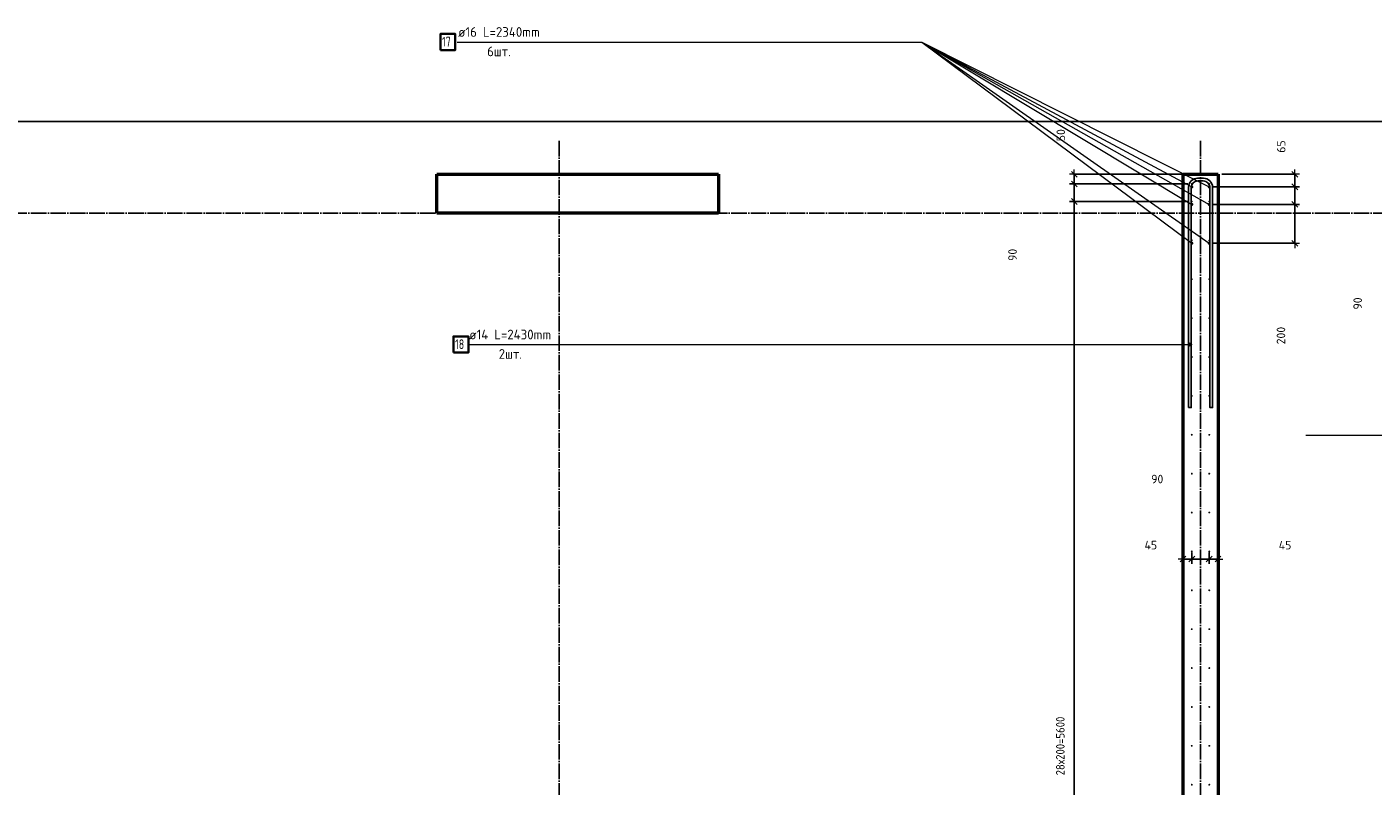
# Model space of a CAD drawing. Header units: millimetres. Extents: x -19950 to 69837, y -2757 to 40090.
# Tile 124 of 136: x 46901 to 53828, y 10953 to 14858. Entities that reach past the tile are written whole.
import ezdxf

# ---------------------------------------------------------------- set-up
doc = ezdxf.new("R2010")
doc.units = ezdxf.units.MM
doc.header["$PDMODE"] = 65
doc.linetypes.add('______11', pattern=[100, 80, -10, 0, -10])
doc.linetypes.add('______5', pattern=[220, 160, -20, 20, -20])
for name, color, linetype, lineweight in [('Standard', 7, 'Continuous', 25), ('Арм.стержн. вертикальными 1', 22, 'Continuous', 35), ('Арм.стержн.горизонт. 2', 202, 'Continuous', 35), ('Обозначение разреза_ общее', 7, 'Continuous', 25), ('Размерная линия_ общее', 7, 'Continuous', 13)]:
    doc.layers.add(name, color=color, linetype=linetype, lineweight=lineweight)
doc.layers.add('Арм.стержн. вертикальными 2', color=7, linetype='Continuous', lineweight=35, true_color=0x006e00)
doc.layers.add('Осевая линия_ общее', color=7, linetype='______5', lineweight=13, true_color=0xa0a0a0)
doc.styles.add('ISOCPEUR', font='ISOCPEUR')
doc.dimstyles.new('DIMSTYLE_12', dxfattribs={"dimtxt": 44, "dimasz": 50, "dimexe": 0, "dimexo": 0, "dimgap": 22, "dimtad": 0, "dimdec": 0, "dimrnd": 5, "dimzin": 12, "dimdsep": 46, "dimtxsty": 'ISOCPEUR', "dimblk1": 'ALL_ML_STRICH', "dimblk2": 'ALL_ML_STRICH', "dimsah": 1, "dimcen": 0, "dimclrd": 7, "dimclre": 256, "dimclrt": 7, "dimadec": 0, "dimazin": 0, "dimtfac": 1, "dimtdec": 0, "dimtix": 1, "dimtmove": 2, "dimatfit": 3, "dimfxl": 0, "dimtvp": 1.2, "dimtzin": 0, "dimlwd": 0, "dimlwe": -3, "dimarcsym": 0})
doc.dimstyles.new('DIMSTYLE_5', dxfattribs={"dimtxt": 44, "dimasz": 50, "dimexe": 0, "dimexo": 0, "dimgap": 22, "dimtad": 2, "dimdec": 0, "dimrnd": 5, "dimzin": 12, "dimdsep": 46, "dimtxsty": 'ISOCPEUR', "dimblk1": 'ALL_ML_STRICH', "dimblk2": 'ALL_ML_STRICH', "dimsah": 1, "dimcen": 0, "dimclrd": 7, "dimclre": 256, "dimclrt": 7, "dimadec": 0, "dimazin": 0, "dimtfac": 1, "dimtdec": 0, "dimtix": 1, "dimtmove": 2, "dimatfit": 3, "dimfxl": 0, "dimtvp": 1.2, "dimtzin": 0, "dimlwd": 0, "dimlwe": -3, "dimarcsym": 0})
doc.dimstyles.new('DIMSTYLE_7', dxfattribs={"dimtxt": 44, "dimasz": 50, "dimexe": 0, "dimexo": 0, "dimgap": 22, "dimtad": 2, "dimdec": 0, "dimrnd": 5, "dimzin": 12, "dimdsep": 46, "dimtxsty": 'ISOCPEUR', "dimblk1": 'ALL_ML_STRICH', "dimblk2": 'ALL_ML_STRICH', "dimsah": 1, "dimcen": 0, "dimclrd": 7, "dimclre": 256, "dimclrt": 7, "dimadec": 0, "dimazin": 0, "dimtfac": 1, "dimtdec": 0, "dimtix": 1, "dimtmove": 2, "dimatfit": 3, "dimfxl": 0, "dimtzin": 0, "dimlwd": 0, "dimlwe": -3, "dimarcsym": 0})

# ---------------------------------------------------------------- blocks, each defined once
blk = doc.blocks.new('ALL_ML_STRICH')
at = {"color": 0, "linetype": 'ByBlock', "lineweight": -2}
for p, q in [((-1, 0), (0.5, 0)), ((-0.3, -0.3), (0.3, 0.3)), ((0, -0.5), (0, 0.5))]:
    blk.add_line(p, q, dxfattribs=at)
blk = doc.blocks.new('*D153')
at = {"layer": 'DEFPOINTS', "color": 7, "linetype": 'Continuous', "lineweight": 13, "transparency": 33554687}
for p in [(52984.5, 12174.7), (53030, 12121), (53030, 12074.2)]:
    blk.add_point(p, dxfattribs=at)
at = {"layer": 'Размерная линия_ общее', "color": 253, "linetype": 'Continuous', "lineweight": -2, "true_color": 0xa0a0a0, "transparency": 33554687}
for p, q in [((52984.5, 12154.7), (52984.5, 12121)), ((53030, 12094.2), (53030, 12121))]:
    blk.add_line(p, q, dxfattribs=at)
at = {"layer": 'Размерная линия_ общее', "color": 7, "linetype": 'Continuous', "lineweight": -2, "transparency": 33554687}
blk.add_line((53030, 12121), (52984.5, 12121), dxfattribs=at)
at = {"layer": 'Размерная линия_ общее', "color": 7, "linetype": 'Continuous', "lineweight": 13, "transparency": 33554687, "xscale": 50, "yscale": 50, "zscale": 50}
for p, rotation in [((52984.5, 12121), 180), ((53030, 12121), 360)]:
    blk.add_blockref('ALL_ML_STRICH', p, dxfattribs=dict(at, rotation=rotation))
at = {"layer": 'Размерная линия_ общее', "color": 7, "linetype": 'Continuous', "lineweight": 13, "transparency": 33554687, "insert": (53374.9, 12192.4), "char_height": 44, "width": 88, "attachment_point": 5, "style": 'ISOCPEUR'}
blk.add_mtext('\\A1;{45}', dxfattribs=at)
blk = doc.blocks.new('*D154')
at = {"layer": 'DEFPOINTS', "color": 7, "linetype": 'Continuous', "lineweight": 13, "transparency": 33554687}
for p in [(52895, 12174.7), (52984.5, 12174.7), (52984.5, 12121)]:
    blk.add_point(p, dxfattribs=at)
at = {"layer": 'Размерная линия_ общее', "color": 253, "linetype": 'Continuous', "lineweight": -2, "true_color": 0xa0a0a0, "transparency": 33554687}
for p, q in [((52895, 12154.7), (52895, 12121)), ((52984.5, 12154.7), (52984.5, 12121))]:
    blk.add_line(p, q, dxfattribs=at)
at = {"layer": 'Размерная линия_ общее', "color": 7, "linetype": 'Continuous', "lineweight": -2, "transparency": 33554687}
blk.add_line((52984.5, 12121), (52895, 12121), dxfattribs=at)
at = {"layer": 'Размерная линия_ общее', "color": 7, "linetype": 'Continuous', "lineweight": 13, "transparency": 33554687, "xscale": 50, "yscale": 50, "zscale": 50}
for p, rotation in [((52895, 12121), 180), ((52984.5, 12121), 360)]:
    blk.add_blockref('ALL_ML_STRICH', p, dxfattribs=dict(at, rotation=rotation))
at = {"layer": 'Размерная линия_ общее', "color": 7, "linetype": 'Continuous', "lineweight": 13, "transparency": 33554687, "insert": (52717.2, 12532.3), "char_height": 44, "width": 88, "attachment_point": 5, "style": 'ISOCPEUR'}
blk.add_mtext('\\A1;{90}', dxfattribs=at)
blk = doc.blocks.new('*D155')
at = {"layer": 'DEFPOINTS', "color": 7, "linetype": 'Continuous', "lineweight": 13, "transparency": 33554687}
for p in [(52895, 12174.7), (52850, 12074.2), (52895, 12121)]:
    blk.add_point(p, dxfattribs=at)
at = {"layer": 'Размерная линия_ общее', "color": 253, "linetype": 'Continuous', "lineweight": -2, "true_color": 0xa0a0a0, "transparency": 33554687}
for p, q in [((52895, 12154.7), (52895, 12121)), ((52850, 12094.2), (52850, 12121))]:
    blk.add_line(p, q, dxfattribs=at)
at = {"layer": 'Размерная линия_ общее', "color": 7, "linetype": 'Continuous', "lineweight": -2, "transparency": 33554687}
blk.add_line((52895, 12121), (52850, 12121), dxfattribs=at)
at = {"layer": 'Размерная линия_ общее', "color": 7, "linetype": 'Continuous', "lineweight": 13, "transparency": 33554687, "xscale": 50, "yscale": 50, "zscale": 50}
for p, rotation in [((52850, 12121), 180), ((52895, 12121), 360)]:
    blk.add_blockref('ALL_ML_STRICH', p, dxfattribs=dict(at, rotation=rotation))
at = {"layer": 'Размерная линия_ общее', "color": 7, "linetype": 'Continuous', "lineweight": 13, "transparency": 33554687, "insert": (52684.2, 12192.6), "char_height": 44, "width": 88, "attachment_point": 5, "style": 'ISOCPEUR'}
blk.add_mtext('\\A1;{45}', dxfattribs=at)
blk = doc.blocks.new('*D400')
at = {"layer": 'DEFPOINTS', "color": 7, "linetype": 'Continuous', "lineweight": 13, "transparency": 33554687}
for p in [(52895, 13960), (52290.5, 8360), (52895, 8360)]:
    blk.add_point(p, dxfattribs=at)
at = {"layer": 'Размерная линия_ общее', "color": 253, "linetype": 'Continuous', "lineweight": -2, "true_color": 0xa0a0a0, "transparency": 33554687}
for p, q in [((52875, 13960), (52290.5, 13960)), ((52875, 8360), (52290.5, 8360))]:
    blk.add_line(p, q, dxfattribs=at)
at = {"layer": 'Размерная линия_ общее', "color": 7, "linetype": 'Continuous', "lineweight": -2, "transparency": 33554687}
blk.add_line((52290.5, 8360), (52290.5, 13960), dxfattribs=at)
at = {"layer": 'Размерная линия_ общее', "color": 7, "linetype": 'Continuous', "lineweight": 13, "transparency": 33554687, "xscale": 50, "yscale": 50, "zscale": 50}
for p, rotation in [((52290.5, 13960), 90), ((52290.5, 8360), 270)]:
    blk.add_blockref('ALL_ML_STRICH', p, dxfattribs=dict(at, rotation=rotation))
at = {"layer": 'Размерная линия_ общее', "color": 7, "linetype": 'Continuous', "lineweight": 13, "transparency": 33554687, "insert": (52196.5, 11008), "char_height": 44, "width": 2.2, "attachment_point": 1, "rotation": 90, "line_spacing_factor": 0.60241, "style": 'ISOCPEUR'}
blk.add_mtext('\\W0.91;28х200=5600', dxfattribs=at)
blk = doc.blocks.new('*D401')
at = {"layer": 'DEFPOINTS', "color": 7, "linetype": 'Continuous', "lineweight": 13, "transparency": 33554687}
for p in [(52895, 14050), (52290.5, 13960), (52895, 13960)]:
    blk.add_point(p, dxfattribs=at)
at = {"layer": 'Размерная линия_ общее', "color": 253, "linetype": 'Continuous', "lineweight": -2, "true_color": 0xa0a0a0, "transparency": 33554687}
for p, q in [((52875, 14050), (52290.5, 14050)), ((52875, 13960), (52290.5, 13960))]:
    blk.add_line(p, q, dxfattribs=at)
at = {"layer": 'Размерная линия_ общее', "color": 7, "linetype": 'Continuous', "lineweight": -2, "transparency": 33554687}
blk.add_line((52290.5, 13960), (52290.5, 14050), dxfattribs=at)
at = {"layer": 'Размерная линия_ общее', "color": 7, "linetype": 'Continuous', "lineweight": 13, "transparency": 33554687, "xscale": 50, "yscale": 50, "zscale": 50}
for p, rotation in [((52290.5, 14050), 90), ((52290.5, 13960), 270)]:
    blk.add_blockref('ALL_ML_STRICH', p, dxfattribs=dict(at, rotation=rotation))
at = {"layer": 'Размерная линия_ общее', "color": 7, "linetype": 'Continuous', "lineweight": 13, "transparency": 33554687, "insert": (51972.7, 13685.4), "char_height": 44, "width": 88, "attachment_point": 5, "rotation": 90, "style": 'ISOCPEUR'}
blk.add_mtext('\\A1;{90}', dxfattribs=at)
blk = doc.blocks.new('*D402')
at = {"layer": 'DEFPOINTS', "color": 7, "linetype": 'Continuous', "lineweight": 13, "transparency": 33554687}
for p in [(52895, 14100), (52290.5, 14050), (52895, 14050)]:
    blk.add_point(p, dxfattribs=at)
at = {"layer": 'Размерная линия_ общее', "color": 253, "linetype": 'Continuous', "lineweight": -2, "true_color": 0xa0a0a0, "transparency": 33554687}
for p, q in [((52875, 14100), (52290.5, 14100)), ((52875, 14050), (52290.5, 14050))]:
    blk.add_line(p, q, dxfattribs=at)
at = {"layer": 'Размерная линия_ общее', "color": 7, "linetype": 'Continuous', "lineweight": -2, "transparency": 33554687}
blk.add_line((52290.5, 14050), (52290.5, 14100), dxfattribs=at)
at = {"layer": 'Размерная линия_ общее', "color": 7, "linetype": 'Continuous', "lineweight": 13, "transparency": 33554687, "xscale": 50, "yscale": 50, "zscale": 50}
for p, rotation in [((52290.5, 14100), 90), ((52290.5, 14050), 270)]:
    blk.add_blockref('ALL_ML_STRICH', p, dxfattribs=dict(at, rotation=rotation))
at = {"layer": 'Размерная линия_ общее', "color": 7, "linetype": 'Continuous', "lineweight": 13, "transparency": 33554687, "insert": (52221.1, 14301.1), "char_height": 44, "width": 88, "attachment_point": 5, "rotation": 90, "style": 'ISOCPEUR'}
blk.add_mtext('\\A1;{50}', dxfattribs=at)
blk = doc.blocks.new('*D413')
at = {"layer": 'DEFPOINTS', "color": 7, "linetype": 'Continuous', "lineweight": 13, "transparency": 33554687}
for p in [(52985, 13945), (52985, 13745), (53425, 13745)]:
    blk.add_point(p, dxfattribs=at)
at = {"layer": 'Размерная линия_ общее', "color": 253, "linetype": 'Continuous', "lineweight": -2, "true_color": 0xa0a0a0, "transparency": 33554687}
for p, q in [((53005, 13945), (53425, 13945)), ((53005, 13745), (53425, 13745))]:
    blk.add_line(p, q, dxfattribs=at)
at = {"layer": 'Размерная линия_ общее', "color": 7, "linetype": 'Continuous', "lineweight": -2, "transparency": 33554687}
blk.add_line((53425, 13745), (53425, 13945), dxfattribs=at)
at = {"layer": 'Размерная линия_ общее', "color": 7, "linetype": 'Continuous', "lineweight": 13, "transparency": 33554687, "xscale": 50, "yscale": 50, "zscale": 50}
for p, rotation in [((53425, 13945), 90), ((53425, 13745), 270)]:
    blk.add_blockref('ALL_ML_STRICH', p, dxfattribs=dict(at, rotation=rotation))
at = {"layer": 'Размерная линия_ общее', "color": 7, "linetype": 'Continuous', "lineweight": 13, "transparency": 33554687, "insert": (53353.9, 13270.2), "char_height": 44, "width": 132, "attachment_point": 5, "rotation": 90, "style": 'ISOCPEUR'}
blk.add_mtext('\\A1;{200}', dxfattribs=at)
blk = doc.blocks.new('*D414')
at = {"layer": 'DEFPOINTS', "color": 7, "linetype": 'Continuous', "lineweight": 13, "transparency": 33554687}
for p in [(52985, 14035), (52985, 13945), (53425, 13945)]:
    blk.add_point(p, dxfattribs=at)
at = {"layer": 'Размерная линия_ общее', "color": 253, "linetype": 'Continuous', "lineweight": -2, "true_color": 0xa0a0a0, "transparency": 33554687}
for p, q in [((53005, 14035), (53425, 14035)), ((53005, 13945), (53425, 13945))]:
    blk.add_line(p, q, dxfattribs=at)
at = {"layer": 'Размерная линия_ общее', "color": 7, "linetype": 'Continuous', "lineweight": -2, "transparency": 33554687}
blk.add_line((53425, 13945), (53425, 14035), dxfattribs=at)
at = {"layer": 'Размерная линия_ общее', "color": 7, "linetype": 'Continuous', "lineweight": 13, "transparency": 33554687, "xscale": 50, "yscale": 50, "zscale": 50}
for p, rotation in [((53425, 14035), 90), ((53425, 13945), 270)]:
    blk.add_blockref('ALL_ML_STRICH', p, dxfattribs=dict(at, rotation=rotation))
at = {"layer": 'Размерная линия_ общее', "color": 7, "linetype": 'Continuous', "lineweight": 13, "transparency": 33554687, "insert": (53748.5, 13435.5), "char_height": 44, "width": 88, "attachment_point": 5, "rotation": 90, "style": 'ISOCPEUR'}
blk.add_mtext('\\A1;{90}', dxfattribs=at)
blk = doc.blocks.new('*D415')
at = {"layer": 'DEFPOINTS', "color": 7, "linetype": 'Continuous', "lineweight": 13, "transparency": 33554687}
for p in [(53030, 14100), (52985, 14035), (53425, 14035)]:
    blk.add_point(p, dxfattribs=at)
at = {"layer": 'Размерная линия_ общее', "color": 253, "linetype": 'Continuous', "lineweight": -2, "true_color": 0xa0a0a0, "transparency": 33554687}
for p, q in [((53050, 14100), (53425, 14100)), ((53005, 14035), (53425, 14035))]:
    blk.add_line(p, q, dxfattribs=at)
at = {"layer": 'Размерная линия_ общее', "color": 7, "linetype": 'Continuous', "lineweight": -2, "transparency": 33554687}
blk.add_line((53425, 14035), (53425, 14100), dxfattribs=at)
at = {"layer": 'Размерная линия_ общее', "color": 7, "linetype": 'Continuous', "lineweight": 13, "transparency": 33554687, "xscale": 50, "yscale": 50, "zscale": 50}
for p, rotation in [((53425, 14100), 90), ((53425, 14035), 270)]:
    blk.add_blockref('ALL_ML_STRICH', p, dxfattribs=dict(at, rotation=rotation))
at = {"layer": 'Размерная линия_ общее', "color": 7, "linetype": 'Continuous', "lineweight": 13, "transparency": 33554687, "insert": (53354.9, 14242.6), "char_height": 44, "width": 88, "attachment_point": 5, "rotation": 90, "style": 'ISOCPEUR'}
blk.add_mtext('\\A1;{65}', dxfattribs=at)

msp = doc.modelspace()

# ---------------------------------------------------------------- hatches: boundary and pattern name
at = {"layer": 'Арм.стержн. вертикальными 1', "linetype": 'Continuous', "lineweight": 50, "transparency": 33554687}
for points in [[(52900, 14050), (52899.6, 14051.9), (52898.5, 14053.5), (52896.9, 14054.6), (52895, 14055), (52893.1, 14054.6), (52891.5, 14053.5), (52890.4, 14051.9), (52890, 14050), (52890.4, 14048.1), (52891.5, 14046.5), (52893.1, 14045.4), (52895, 14045), (52896.9, 14045.4), (52898.5, 14046.5), (52899.6, 14048.1)], [(52990, 14050), (52989.6, 14051.9), (52988.5, 14053.5), (52986.9, 14054.6), (52985, 14055), (52983.1, 14054.6), (52981.5, 14053.5), (52980.4, 14051.9), (52980, 14050), (52980.4, 14048.1), (52981.5, 14046.5), (52983.1, 14045.4), (52985, 14045), (52986.9, 14045.4), (52988.5, 14046.5), (52989.6, 14048.1)], [(52900, 13960), (52899.6, 13961.9), (52898.5, 13963.5), (52896.9, 13964.6), (52895, 13965), (52893.1, 13964.6), (52891.5, 13963.5), (52890.4, 13961.9), (52890, 13960), (52890.4, 13958.1), (52891.5, 13956.5), (52893.1, 13955.4), (52895, 13955), (52896.9, 13955.4), (52898.5, 13956.5), (52899.6, 13958.1)], [(52990, 13960), (52989.6, 13961.9), (52988.5, 13963.5), (52986.9, 13964.6), (52985, 13965), (52983.1, 13964.6), (52981.5, 13963.5), (52980.4, 13961.9), (52980, 13960), (52980.4, 13958.1), (52981.5, 13956.5), (52983.1, 13955.4), (52985, 13955), (52986.9, 13955.4), (52988.5, 13956.5), (52989.6, 13958.1)], [(52900, 13760), (52899.6, 13761.9), (52898.5, 13763.5), (52896.9, 13764.6), (52895, 13765), (52893.1, 13764.6), (52891.5, 13763.5), (52890.4, 13761.9), (52890, 13760), (52890.4, 13758.1), (52891.5, 13756.5), (52893.1, 13755.4), (52895, 13755), (52896.9, 13755.4), (52898.5, 13756.5), (52899.6, 13758.1)], [(52990, 13760), (52989.6, 13761.9), (52988.5, 13763.5), (52986.9, 13764.6), (52985, 13765), (52983.1, 13764.6), (52981.5, 13763.5), (52980.4, 13761.9), (52980, 13760), (52980.4, 13758.1), (52981.5, 13756.5), (52983.1, 13755.4), (52985, 13755), (52986.9, 13755.4), (52988.5, 13756.5), (52989.6, 13758.1)], [(52900, 13560), (52899.6, 13561.9), (52898.5, 13563.5), (52896.9, 13564.6), (52895, 13565), (52893.1, 13564.6), (52891.5, 13563.5), (52890.4, 13561.9), (52890, 13560), (52890.4, 13558.1), (52891.5, 13556.5), (52893.1, 13555.4), (52895, 13555), (52896.9, 13555.4), (52898.5, 13556.5), (52899.6, 13558.1)], [(52990, 13560), (52989.6, 13561.9), (52988.5, 13563.5), (52986.9, 13564.6), (52985, 13565), (52983.1, 13564.6), (52981.5, 13563.5), (52980.4, 13561.9), (52980, 13560), (52980.4, 13558.1), (52981.5, 13556.5), (52983.1, 13555.4), (52985, 13555), (52986.9, 13555.4), (52988.5, 13556.5), (52989.6, 13558.1)], [(52900, 13360), (52899.6, 13361.9), (52898.5, 13363.5), (52896.9, 13364.6), (52895, 13365), (52893.1, 13364.6), (52891.5, 13363.5), (52890.4, 13361.9), (52890, 13360), (52890.4, 13358.1), (52891.5, 13356.5), (52893.1, 13355.4), (52895, 13355), (52896.9, 13355.4), (52898.5, 13356.5), (52899.6, 13358.1)], [(52990, 13360), (52989.6, 13361.9), (52988.5, 13363.5), (52986.9, 13364.6), (52985, 13365), (52983.1, 13364.6), (52981.5, 13363.5), (52980.4, 13361.9), (52980, 13360), (52980.4, 13358.1), (52981.5, 13356.5), (52983.1, 13355.4), (52985, 13355), (52986.9, 13355.4), (52988.5, 13356.5), (52989.6, 13358.1)], [(52900, 13160), (52899.6, 13161.9), (52898.5, 13163.5), (52896.9, 13164.6), (52895, 13165), (52893.1, 13164.6), (52891.5, 13163.5), (52890.4, 13161.9), (52890, 13160), (52890.4, 13158.1), (52891.5, 13156.5), (52893.1, 13155.4), (52895, 13155), (52896.9, 13155.4), (52898.5, 13156.5), (52899.6, 13158.1)], [(52990, 13160), (52989.6, 13161.9), (52988.5, 13163.5), (52986.9, 13164.6), (52985, 13165), (52983.1, 13164.6), (52981.5, 13163.5), (52980.4, 13161.9), (52980, 13160), (52980.4, 13158.1), (52981.5, 13156.5), (52983.1, 13155.4), (52985, 13155), (52986.9, 13155.4), (52988.5, 13156.5), (52989.6, 13158.1)], [(52900, 12960), (52899.6, 12961.9), (52898.5, 12963.5), (52896.9, 12964.6), (52895, 12965), (52893.1, 12964.6), (52891.5, 12963.5), (52890.4, 12961.9), (52890, 12960), (52890.4, 12958.1), (52891.5, 12956.5), (52893.1, 12955.4), (52895, 12955), (52896.9, 12955.4), (52898.5, 12956.5), (52899.6, 12958.1)], [(52990, 12960), (52989.6, 12961.9), (52988.5, 12963.5), (52986.9, 12964.6), (52985, 12965), (52983.1, 12964.6), (52981.5, 12963.5), (52980.4, 12961.9), (52980, 12960), (52980.4, 12958.1), (52981.5, 12956.5), (52983.1, 12955.4), (52985, 12955), (52986.9, 12955.4), (52988.5, 12956.5), (52989.6, 12958.1)], [(52900, 12760), (52899.6, 12761.9), (52898.5, 12763.5), (52896.9, 12764.6), (52895, 12765), (52893.1, 12764.6), (52891.5, 12763.5), (52890.4, 12761.9), (52890, 12760), (52890.4, 12758.1), (52891.5, 12756.5), (52893.1, 12755.4), (52895, 12755), (52896.9, 12755.4), (52898.5, 12756.5), (52899.6, 12758.1)], [(52990, 12760), (52989.6, 12761.9), (52988.5, 12763.5), (52986.9, 12764.6), (52985, 12765), (52983.1, 12764.6), (52981.5, 12763.5), (52980.4, 12761.9), (52980, 12760), (52980.4, 12758.1), (52981.5, 12756.5), (52983.1, 12755.4), (52985, 12755), (52986.9, 12755.4), (52988.5, 12756.5), (52989.6, 12758.1)], [(52900, 12560), (52899.6, 12561.9), (52898.5, 12563.5), (52896.9, 12564.6), (52895, 12565), (52893.1, 12564.6), (52891.5, 12563.5), (52890.4, 12561.9), (52890, 12560), (52890.4, 12558.1), (52891.5, 12556.5), (52893.1, 12555.4), (52895, 12555), (52896.9, 12555.4), (52898.5, 12556.5), (52899.6, 12558.1)], [(52990, 12560), (52989.6, 12561.9), (52988.5, 12563.5), (52986.9, 12564.6), (52985, 12565), (52983.1, 12564.6), (52981.5, 12563.5), (52980.4, 12561.9), (52980, 12560), (52980.4, 12558.1), (52981.5, 12556.5), (52983.1, 12555.4), (52985, 12555), (52986.9, 12555.4), (52988.5, 12556.5), (52989.6, 12558.1)], [(52900, 12360), (52899.6, 12361.9), (52898.5, 12363.5), (52896.9, 12364.6), (52895, 12365), (52893.1, 12364.6), (52891.5, 12363.5), (52890.4, 12361.9), (52890, 12360), (52890.4, 12358.1), (52891.5, 12356.5), (52893.1, 12355.4), (52895, 12355), (52896.9, 12355.4), (52898.5, 12356.5), (52899.6, 12358.1)], [(52990, 12360), (52989.6, 12361.9), (52988.5, 12363.5), (52986.9, 12364.6), (52985, 12365), (52983.1, 12364.6), (52981.5, 12363.5), (52980.4, 12361.9), (52980, 12360), (52980.4, 12358.1), (52981.5, 12356.5), (52983.1, 12355.4), (52985, 12355), (52986.9, 12355.4), (52988.5, 12356.5), (52989.6, 12358.1)], [(52900, 12160), (52899.6, 12161.9), (52898.5, 12163.5), (52896.9, 12164.6), (52895, 12165), (52893.1, 12164.6), (52891.5, 12163.5), (52890.4, 12161.9), (52890, 12160), (52890.4, 12158.1), (52891.5, 12156.5), (52893.1, 12155.4), (52895, 12155), (52896.9, 12155.4), (52898.5, 12156.5), (52899.6, 12158.1)], [(52990, 12160), (52989.6, 12161.9), (52988.5, 12163.5), (52986.9, 12164.6), (52985, 12165), (52983.1, 12164.6), (52981.5, 12163.5), (52980.4, 12161.9), (52980, 12160), (52980.4, 12158.1), (52981.5, 12156.5), (52983.1, 12155.4), (52985, 12155), (52986.9, 12155.4), (52988.5, 12156.5), (52989.6, 12158.1)], [(52900, 11960), (52899.6, 11961.9), (52898.5, 11963.5), (52896.9, 11964.6), (52895, 11965), (52893.1, 11964.6), (52891.5, 11963.5), (52890.4, 11961.9), (52890, 11960), (52890.4, 11958.1), (52891.5, 11956.5), (52893.1, 11955.4), (52895, 11955), (52896.9, 11955.4), (52898.5, 11956.5), (52899.6, 11958.1)], [(52990, 11960), (52989.6, 11961.9), (52988.5, 11963.5), (52986.9, 11964.6), (52985, 11965), (52983.1, 11964.6), (52981.5, 11963.5), (52980.4, 11961.9), (52980, 11960), (52980.4, 11958.1), (52981.5, 11956.5), (52983.1, 11955.4), (52985, 11955), (52986.9, 11955.4), (52988.5, 11956.5), (52989.6, 11958.1)], [(52900, 11760), (52899.6, 11761.9), (52898.5, 11763.5), (52896.9, 11764.6), (52895, 11765), (52893.1, 11764.6), (52891.5, 11763.5), (52890.4, 11761.9), (52890, 11760), (52890.4, 11758.1), (52891.5, 11756.5), (52893.1, 11755.4), (52895, 11755), (52896.9, 11755.4), (52898.5, 11756.5), (52899.6, 11758.1)], [(52990, 11760), (52989.6, 11761.9), (52988.5, 11763.5), (52986.9, 11764.6), (52985, 11765), (52983.1, 11764.6), (52981.5, 11763.5), (52980.4, 11761.9), (52980, 11760), (52980.4, 11758.1), (52981.5, 11756.5), (52983.1, 11755.4), (52985, 11755), (52986.9, 11755.4), (52988.5, 11756.5), (52989.6, 11758.1)], [(52900, 11560), (52899.6, 11561.9), (52898.5, 11563.5), (52896.9, 11564.6), (52895, 11565), (52893.1, 11564.6), (52891.5, 11563.5), (52890.4, 11561.9), (52890, 11560), (52890.4, 11558.1), (52891.5, 11556.5), (52893.1, 11555.4), (52895, 11555), (52896.9, 11555.4), (52898.5, 11556.5), (52899.6, 11558.1)], [(52990, 11560), (52989.6, 11561.9), (52988.5, 11563.5), (52986.9, 11564.6), (52985, 11565), (52983.1, 11564.6), (52981.5, 11563.5), (52980.4, 11561.9), (52980, 11560), (52980.4, 11558.1), (52981.5, 11556.5), (52983.1, 11555.4), (52985, 11555), (52986.9, 11555.4), (52988.5, 11556.5), (52989.6, 11558.1)], [(52900, 11360), (52899.6, 11361.9), (52898.5, 11363.5), (52896.9, 11364.6), (52895, 11365), (52893.1, 11364.6), (52891.5, 11363.5), (52890.4, 11361.9), (52890, 11360), (52890.4, 11358.1), (52891.5, 11356.5), (52893.1, 11355.4), (52895, 11355), (52896.9, 11355.4), (52898.5, 11356.5), (52899.6, 11358.1)], [(52990, 11360), (52989.6, 11361.9), (52988.5, 11363.5), (52986.9, 11364.6), (52985, 11365), (52983.1, 11364.6), (52981.5, 11363.5), (52980.4, 11361.9), (52980, 11360), (52980.4, 11358.1), (52981.5, 11356.5), (52983.1, 11355.4), (52985, 11355), (52986.9, 11355.4), (52988.5, 11356.5), (52989.6, 11358.1)], [(52900, 11160), (52899.6, 11161.9), (52898.5, 11163.5), (52896.9, 11164.6), (52895, 11165), (52893.1, 11164.6), (52891.5, 11163.5), (52890.4, 11161.9), (52890, 11160), (52890.4, 11158.1), (52891.5, 11156.5), (52893.1, 11155.4), (52895, 11155), (52896.9, 11155.4), (52898.5, 11156.5), (52899.6, 11158.1)], [(52990, 11160), (52989.6, 11161.9), (52988.5, 11163.5), (52986.9, 11164.6), (52985, 11165), (52983.1, 11164.6), (52981.5, 11163.5), (52980.4, 11161.9), (52980, 11160), (52980.4, 11158.1), (52981.5, 11156.5), (52983.1, 11155.4), (52985, 11155), (52986.9, 11155.4), (52988.5, 11156.5), (52989.6, 11158.1)], [(52900, 10960), (52899.6, 10961.9), (52898.5, 10963.5), (52896.9, 10964.6), (52895, 10965), (52893.1, 10964.6), (52891.5, 10963.5), (52890.4, 10961.9), (52890, 10960), (52890.4, 10958.1), (52891.5, 10956.5), (52893.1, 10955.4), (52895, 10955), (52896.9, 10955.4), (52898.5, 10956.5), (52899.6, 10958.1)], [(52990, 10960), (52989.6, 10961.9), (52988.5, 10963.5), (52986.9, 10964.6), (52985, 10965), (52983.1, 10964.6), (52981.5, 10963.5), (52980.4, 10961.9), (52980, 10960), (52980.4, 10958.1), (52981.5, 10956.5), (52983.1, 10955.4), (52985, 10955), (52986.9, 10955.4), (52988.5, 10956.5), (52989.6, 10958.1)]]:
    msp.add_hatch(color=4, dxfattribs=at).paths.add_polyline_path(points)
at = {"layer": 'Арм.стержн. вертикальными 2', "linetype": 'Continuous', "lineweight": 50, "transparency": 33554687}
for points in [[(52903, 14035), (52902.4, 14038.1), (52900.7, 14040.7), (52898.1, 14042.4), (52895, 14043), (52891.9, 14042.4), (52889.3, 14040.7), (52887.6, 14038.1), (52887, 14035), (52887.6, 14031.9), (52889.3, 14029.3), (52891.9, 14027.6), (52895, 14027), (52898.1, 14027.6), (52900.7, 14029.3), (52902.4, 14031.9)], [(52993, 14035), (52992.4, 14038.1), (52990.7, 14040.7), (52988.1, 14042.4), (52985, 14043), (52981.9, 14042.4), (52979.3, 14040.7), (52977.6, 14038.1), (52977, 14035), (52977.6, 14031.9), (52979.3, 14029.3), (52981.9, 14027.6), (52985, 14027), (52988.1, 14027.6), (52990.7, 14029.3), (52992.4, 14031.9)], [(52903, 13945), (52902.4, 13948.1), (52900.7, 13950.7), (52898.1, 13952.4), (52895, 13953), (52891.9, 13952.4), (52889.3, 13950.7), (52887.6, 13948.1), (52887, 13945), (52887.6, 13941.9), (52889.3, 13939.3), (52891.9, 13937.6), (52895, 13937), (52898.1, 13937.6), (52900.7, 13939.3), (52902.4, 13941.9)], [(52993, 13945), (52992.4, 13948.1), (52990.7, 13950.7), (52988.1, 13952.4), (52985, 13953), (52981.9, 13952.4), (52979.3, 13950.7), (52977.6, 13948.1), (52977, 13945), (52977.6, 13941.9), (52979.3, 13939.3), (52981.9, 13937.6), (52985, 13937), (52988.1, 13937.6), (52990.7, 13939.3), (52992.4, 13941.9)], [(52903, 13745), (52902.4, 13748.1), (52900.7, 13750.7), (52898.1, 13752.4), (52895, 13753), (52891.9, 13752.4), (52889.3, 13750.7), (52887.6, 13748.1), (52887, 13745), (52887.6, 13741.9), (52889.3, 13739.3), (52891.9, 13737.6), (52895, 13737), (52898.1, 13737.6), (52900.7, 13739.3), (52902.4, 13741.9)], [(52993, 13745), (52992.4, 13748.1), (52990.7, 13750.7), (52988.1, 13752.4), (52985, 13753), (52981.9, 13752.4), (52979.3, 13750.7), (52977.6, 13748.1), (52977, 13745), (52977.6, 13741.9), (52979.3, 13739.3), (52981.9, 13737.6), (52985, 13737), (52988.1, 13737.6), (52990.7, 13739.3), (52992.4, 13741.9)]]:
    msp.add_hatch(color=7, dxfattribs=at).paths.add_polyline_path(points)
at = {"layer": 'Арм.стержн.горизонт. 2', "linetype": 'Continuous', "lineweight": 13, "transparency": 33554687}
for points in [[(52877.3, 13228.6), (52880.5, 13216.4), (52880.5, 13231.9)], [(52877.3, 13228.6), (52880.5, 13216.4), (52880.5, 13231.9)], [(52880.5, 13231.9), (52885, 13215.1), (52885, 13233.1)], [(52880.5, 13231.9), (52885, 13215.1), (52885, 13233.1)], [(52880.5, 13231.9), (52880.5, 13216.4), (52885, 13215.1)], [(52880.5, 13231.9), (52880.5, 13216.4), (52885, 13215.1)], [(52885, 13233.1), (52885, 13215.1), (52889.5, 13216.4)], [(52885, 13233.1), (52889.5, 13216.4), (52889.5, 13231.9)], [(52885, 13233.1), (52885, 13215.1), (52889.5, 13216.4)], [(52885, 13233.1), (52889.5, 13216.4), (52889.5, 13231.9)], [(52889.5, 13231.9), (52889.5, 13216.4), (52892.7, 13219.6)], [(52889.5, 13231.9), (52892.7, 13219.6), (52892.7, 13228.6)], [(52889.5, 13231.9), (52889.5, 13216.4), (52892.7, 13219.6)], [(52889.5, 13231.9), (52892.7, 13219.6), (52892.7, 13228.6)], [(52877.3, 13219.6), (52877.3, 13228.6), (52876, 13224.1)], [(52877.3, 13219.6), (52877.3, 13228.6), (52876, 13224.1)], [(52877.3, 13228.6), (52877.3, 13219.6), (52880.5, 13216.4)], [(52877.3, 13228.6), (52877.3, 13219.6), (52880.5, 13216.4)], [(52892.7, 13228.6), (52892.7, 13219.6), (52894, 13224.1)], [(52892.7, 13228.6), (52892.7, 13219.6), (52894, 13224.1)]]:
    msp.add_hatch(color=7, dxfattribs=at).paths.add_polyline_path(points)

# ---------------------------------------------------------------- linework, layer by layer
at = {"color": 7, "linetype": 'Continuous', "lineweight": 50, "transparency": 33554687}
for p, q in [((49010, 13900), (49010, 14100)), ((49010, 14100), (50460, 14100)), ((50460, 14100), (50460, 13900)), ((52850, 8320), (52850, 14100)), ((52850, 14100), (53030, 14100)), ((53030, 14100), (53030, 8320)), ((50460, 13900), (49010, 13900))]:
    msp.add_line(p, q, dxfattribs=at)
at = {"layer": 'Standard', "color": 7, "linetype": 'Continuous', "lineweight": 25, "transparency": 33554687}
msp.add_lwpolyline([(25100, -419.1), (67580, -419.1), (67580, 14372), (25100, 14372), (25100, -419.1)], dxfattribs=at)
at = {"layer": 'Арм.стержн. вертикальными 2', "color": 7, "linetype": 'Continuous', "lineweight": 13, "transparency": 33554687}
for p, q in [((49115.5, 14780.3), (51505.5, 14780.3)), ((51505.5, 14780.3), (52985, 13745)), ((51505.5, 14780.3), (52985, 13945)), ((51505.5, 14780.3), (52895, 13745)), ((51505.5, 14780.3), (52895, 13945)), ((51505.5, 14780.3), (52985, 14035)), ((51505.5, 14780.3), (52895, 14035))]:
    msp.add_line(p, q, dxfattribs=at)
at = {"layer": 'Арм.стержн. вертикальными 2', "color": 7, "linetype": 'Continuous', "lineweight": 35, "transparency": 33554687}
msp.add_lwpolyline([(49028.9, 14738.7), (49105.5, 14738.7), (49105.5, 14822), (49028.9, 14822), (49028.9, 14738.7)], dxfattribs=at)
at = {"layer": 'Арм.стержн.горизонт. 2', "color": 7, "linetype": 'Continuous', "lineweight": 13, "transparency": 33554687}
for p, q in [((52885, 13233.1), (52885, 13233.1)), ((52885, 13233.1), (52885, 13233.1)), ((49172.6, 13224.1), (51587.6, 13224.1)), ((51587.6, 13224.1), (52885, 13224.1)), ((51587.6, 13224.1), (52885, 13224.1)), ((52876, 13224.1), (52876, 13224.1)), ((52876, 13224.1), (52876, 13224.1)), ((52885, 13215.1), (52885, 13215.1)), ((52885, 13215.1), (52885, 13215.1)), ((52894, 13224.1), (52894, 13224.1)), ((52894, 13224.1), (52894, 13224.1))]:
    msp.add_line(p, q, dxfattribs=at)
at = {"layer": 'Арм.стержн.горизонт. 2', "color": 7, "linetype": 'Continuous', "lineweight": 25, "transparency": 33554687}
msp.add_lwpolyline([(52878, 12900), (52878, 14033.3), (52879.2, 14041.9), (52882.1, 14050.7), (52886.7, 14058.9), (52892.3, 14065.7), (52899.1, 14071.3), (52907.3, 14075.9), (52916.1, 14078.8), (52924.7, 14080), (52955.3, 14080), (52963.9, 14078.8), (52972.7, 14075.9), (52980.9, 14071.3), (52987.7, 14065.7), (52993.3, 14058.9), (52997.9, 14050.7), (53000.8, 14041.9), (53002, 14033.3), (53002, 12900), (52988, 12900), (52988, 14032.3), (52987.1, 14038.7), (52985, 14045.1), (52981.7, 14051), (52977.7, 14055.7), (52973, 14059.7), (52967.1, 14063), (52960.7, 14065.1), (52954.3, 14066), (52925.7, 14066), (52919.3, 14065.1), (52912.9, 14063), (52907, 14059.7), (52902.3, 14055.7), (52898.3, 14051), (52895, 14045.1), (52892.9, 14038.7), (52892, 14032.3), (52892, 12900), (52878, 12900)], dxfattribs=at)
msp.add_lwpolyline([(52878, 12900), (52878, 14033.3), (52879.2, 14041.9), (52882.1, 14050.7), (52886.7, 14058.9), (52892.3, 14065.7), (52899.1, 14071.3), (52907.3, 14075.9), (52916.1, 14078.8), (52924.7, 14080), (52955.3, 14080), (52963.9, 14078.8), (52972.7, 14075.9), (52980.9, 14071.3), (52987.7, 14065.7), (52993.3, 14058.9), (52997.9, 14050.7), (53000.8, 14041.9), (53002, 14033.3), (53002, 12900), (52988, 12900), (52988, 14032.3), (52987.1, 14038.7), (52985, 14045.1), (52981.7, 14051), (52977.7, 14055.7), (52973, 14059.7), (52967.1, 14063), (52960.7, 14065.1), (52954.3, 14066), (52925.7, 14066), (52919.3, 14065.1), (52912.9, 14063), (52907, 14059.7), (52902.3, 14055.7), (52898.3, 14051), (52895, 14045.1), (52892.9, 14038.7), (52892, 14032.3), (52892, 12900), (52878, 12900)], dxfattribs=at)
at = {"layer": 'Арм.стержн.горизонт. 2', "color": 7, "linetype": 'Continuous', "lineweight": 35, "transparency": 33554687}
msp.add_lwpolyline([(49095.9, 13182.5), (49172.6, 13182.5), (49172.6, 13265.8), (49095.9, 13265.8), (49095.9, 13182.5)], dxfattribs=at)
at = {"layer": 'Арм.стержн.горизонт. 2', "color": 7, "linetype": 'Continuous', "lineweight": 13, "transparency": 33554687}
msp.add_circle((52885, 13224.1), 9, dxfattribs=at)
msp.add_circle((52885, 13224.1), 9, dxfattribs=at)
at = {"layer": 'Обозначение разреза_ общее', "color": 7, "linetype": 'Continuous', "lineweight": 13, "transparency": 33554687}
msp.add_line((53481.2, 12757.8), (54821.2, 12757.8), dxfattribs=at)
at = {"layer": 'Осевая линия_ общее', "color": 253, "linetype": '______11', "lineweight": -3, "true_color": 0xa0a0a0, "transparency": 33554687}
for p, q in [((49640, 14272), (49640, -2614.4)), ((52940, 14272), (52940, -2614.4)), ((25200, 13900), (69714.9, 13900))]:
    msp.add_line(p, q, dxfattribs=at)

# ---------------------------------------------------------------- texts
at = {"layer": 'Арм.стержн. вертикальными 2', "color": 7, "linetype": 'Continuous', "lineweight": 25, "transparency": 33554687, "char_height": 50, "attachment_point": 7, "style": 'ISOCPEUR'}
for s, insert, width in [('\\W0.96;ø16 L=2340mm ', (49119.5, 14807), 493.775), ('\\W0.75;17', (49037.2, 14757), 78.714), ('\\W0.94;6шт. ', (49269.5, 14707), 193.548)]:
    msp.add_mtext(s, dxfattribs=dict(at, insert=insert, width=width))
at = {"layer": 'Арм.стержн.горизонт. 2', "color": 7, "linetype": 'Continuous', "lineweight": 25, "transparency": 33554687, "char_height": 50, "attachment_point": 7, "style": 'ISOCPEUR'}
for s, insert, width in [('\\W0.96;ø14 L=2430mm ', (49176.6, 13250.8), 498.795), ('\\W0.75;18', (49104.3, 13200.8), 78.713), ('\\W0.94;2шт. ', (49329.1, 13150.8), 193.548)]:
    msp.add_mtext(s, dxfattribs=dict(at, insert=insert, width=width))

# ---------------------------------------------------------------- dimensions: what is measured, and where the dimension line sits
at = {"layer": 'Размерная линия_ общее', "color": 7, "linetype": 'Continuous', "lineweight": 13, "transparency": 33554687}
for base, p1, p2, angle, dimstyle, picture, middle in [((52290.5, 14100), (52875, 14050), (52875, 14100), 90, 'DIMSTYLE_5', '*D402', (52221.1, 14301.1)), ((53425, 14100), (53005, 14035), (53050, 14100), 90, 'DIMSTYLE_5', '*D415', (53354.9, 14242.6)), ((52290.5, 14050), (52875, 13960), (52875, 14050), 90, 'DIMSTYLE_5', '*D401', (51972.7, 13685.4)), ((53425, 14035), (53005, 13945), (53005, 14035), 90, 'DIMSTYLE_12', '*D414', (53748.5, 13435.5)), ((53425, 13945), (53005, 13745), (53005, 13945), 90, 'DIMSTYLE_7', '*D413', (53353.9, 13270.2)), ((52894.9997, 12120.9818), (52984.531, 12154.6822), (52894.9997, 12154.6822), 180, 'DIMSTYLE_5', '*D154', (52717.1915, 12532.3233)), ((52850, 12121), (52895, 12154.7), (52850, 12094.2), 180, 'DIMSTYLE_5', '*D155', (52684.2, 12192.6)), ((52984.531, 12120.9818), (53030, 12094.1943), (52984.531, 12154.6822), 180, 'DIMSTYLE_5', '*D153', (53374.8756, 12192.3657))]:
    dim = msp.add_linear_dim(base=base, p1=p1, p2=p2, angle=angle, dimstyle=dimstyle, override={"dimpost": '<>', "dimclrd": 7, "dimclre": 253, "dimclrt": 7, "dimlwd": 0, "dimlwe": 65533}, dxfattribs=at)
    dim.commit()
    dim.dimension.update_dxf_attribs({"geometry": picture, "text_midpoint": middle, "dimtype": 160})
dim = msp.add_linear_dim(base=(52290.5, 13960), p1=(52875, 8360), p2=(52875, 13960), angle=90, text='\\W0.91;28х200=5600', dimstyle='DIMSTYLE_7', override={"dimpost": '<>', "dimclrd": 7, "dimclre": 253, "dimclrt": 7, "dimlwd": 0, "dimlwe": 65533}, dxfattribs=at)
dim.commit()
dim.dimension.update_dxf_attribs({"geometry": '*D400', "text_midpoint": (52268.5, 11160), "dimtype": 160})

doc.saveas('drawing.dxf')
